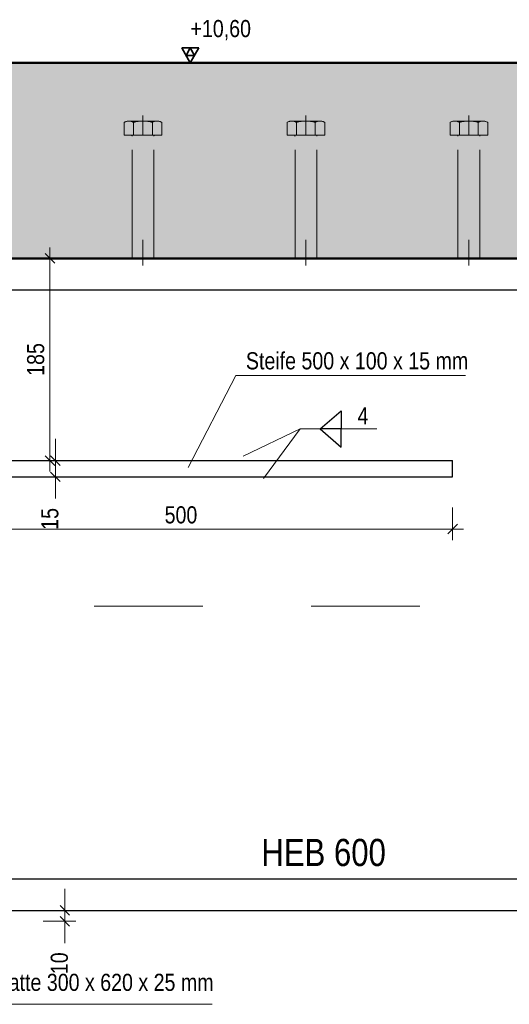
# Model space of a CAD drawing. Header units: millimetres. Extents: x 0 to 6.08, y 0 to 5.27.
# Tile 25 of 54: x 2.64 to 3.09, y 1.74 to 2.65. Entities that reach past the tile are written whole.
import ezdxf

# ---------------------------------------------------------------- set-up
doc = ezdxf.new("R2010")
doc.units = ezdxf.units.MM
doc.linetypes.add('DASHDOT', pattern=[1, 0.5, -0.25, 0, -0.25])
doc.linetypes.add('HIDDEN', pattern=[0.375, 0.25, -0.125])
doc.styles.add('Arial Narrow', font='ARIALN.TTF')
doc.dimstyles.new('Arch_Strakon_dimstyle', dxfattribs={"dimtxt": 1.575, "dimasz": 1, "dimexe": 1.25, "dimexo": 0.0625, "dimgap": 1, "dimtad": 0, "dimdec": 5, "dimzin": 12, "dimdsep": 46, "dimtxsty": 'Arial Narrow', "dimblk": 'Arrowhead_Tick', "dimsah": 1, "dimcen": 0, "dimse1": 1, "dimse2": 1, "dimclrd": 6, "dimclrt": 2, "dimazin": 0, "dimtfac": 1, "dimtdec": 4, "dimtmove": 0, "dimatfit": 3, "dimldrblk": 'NONE', "dimfxl": 1, "dimtvp": 1, "dimtolj": 1, "dimtzin": 0, "dimlwd": 13, "dimarcsym": 2})

# ---------------------------------------------------------------- blocks, each defined once
blk = doc.blocks.new('Arrowhead_Tick')
at = {"color": 0, "linetype": 'Continuous', "lineweight": -2, "ltscale": 0.2}
for p, q in [((0, 2), (0, -1)), ((-1, 0), (0, 0)), ((1, 0), (0, 0))]:
    blk.add_line(p, q, dxfattribs=at)
at = {"color": 2, "linetype": 'Continuous', "lineweight": 35, "ltscale": 0.2}
blk.add_line((0.442, 0.442), (-0.442, -0.442), dxfattribs=at)
blk = doc.blocks.new('*D118')
at = {"color": 6, "linetype": 'Continuous', "lineweight": 13}
blk.add_line((2.54637, 2.18057), (3.02637, 2.18057), dxfattribs=at)
at = {"layer": 'Defpoints', "color": 0}
for p in [(2.53637, 2.2287), (3.03637, 2.2287), (3.03637, 2.18057)]:
    blk.add_point(p, dxfattribs=at)
at = {"color": 6, "lineweight": 13, "xscale": 0.01, "yscale": 0.01, "zscale": 0.01}
blk.add_blockref('Arrowhead_Tick', (3.03637, 2.18057), dxfattribs=at)
at = {"color": 6, "lineweight": 13, "xscale": 0.01, "yscale": 0.01, "zscale": 0.01, "rotation": 180}
blk.add_blockref('Arrowhead_Tick', (2.53637, 2.18057), dxfattribs=at)
at = {"color": 2, "lineweight": 35, "insert": (2.78637, 2.19361), "char_height": 0.01575, "attachment_point": 5, "style": 'Arial Narrow'}
blk.add_mtext('\\A1;500', dxfattribs=at)
blk = doc.blocks.new('_None')
blk = doc.blocks.new('*D125')
at = {"color": 6, "linetype": 'Continuous', "lineweight": 13}
for p, q in [((2.67075, 2.2537), (2.67075, 2.2637)), ((2.67075, 2.2287), (2.67075, 2.2437)), ((2.67075, 2.2187), (2.67075, 2.2087))]:
    blk.add_line(p, q, dxfattribs=at)
at = {"layer": 'Defpoints', "color": 0}
for p in [(2.67075, 2.2437), (3.03637, 2.2437), (3.03637, 2.2287)]:
    blk.add_point(p, dxfattribs=at)
at = {"color": 6, "lineweight": 13, "xscale": 0.01, "yscale": 0.01, "zscale": 0.01}
for p, rotation in [((2.67075, 2.2437), 270), ((2.67075, 2.2287), 90)]:
    blk.add_blockref('Arrowhead_Tick', p, dxfattribs=dict(at, rotation=rotation))
at = {"color": 2, "lineweight": 35, "insert": (2.66575, 2.19001), "char_height": 0.01575, "attachment_point": 5, "rotation": 90, "style": 'Arial Narrow'}
blk.add_mtext('\\A1;15', dxfattribs=at)
blk = doc.blocks.new('*D126')
at = {"color": 6, "linetype": 'Continuous', "lineweight": 13}
blk.add_line((2.66575, 2.2537), (2.66575, 2.4197), dxfattribs=at)
at = {"layer": 'Defpoints', "color": 0}
for p in [(2.66575, 2.4297), (3.1343, 2.4297), (3.03637, 2.2437)]:
    blk.add_point(p, dxfattribs=at)
at = {"color": 6, "lineweight": 13, "xscale": 0.01, "yscale": 0.01, "zscale": 0.01}
for p, rotation in [((2.66575, 2.4297), 90), ((2.66575, 2.2437), 270)]:
    blk.add_blockref('Arrowhead_Tick', p, dxfattribs=dict(at, rotation=rotation))
at = {"color": 2, "lineweight": 35, "insert": (2.65271, 2.3367), "char_height": 0.01575, "attachment_point": 5, "rotation": 90, "style": 'Arial Narrow'}
blk.add_mtext('\\A1;185', dxfattribs=at)
blk = doc.blocks.new('*D163')
at = {"color": 6, "linetype": 'Continuous', "lineweight": 13}
for p, q in [((2.67948, 1.8397), (2.67948, 1.8497)), ((2.67948, 1.8197), (2.67948, 1.8297)), ((2.67948, 1.8097), (2.67948, 1.7997))]:
    blk.add_line(p, q, dxfattribs=at)
at = {"layer": 'Defpoints', "color": 0}
for p in [(2.53637, 1.8297), (2.67948, 1.8297), (2.51137, 1.8197)]:
    blk.add_point(p, dxfattribs=at)
at = {"color": 6, "lineweight": 13, "xscale": 0.01, "yscale": 0.01, "zscale": 0.01}
for p, rotation in [((2.67948, 1.8297), 270.0000000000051), ((2.67948, 1.8197), 90.00000000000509)]:
    blk.add_blockref('Arrowhead_Tick', p, dxfattribs=dict(at, rotation=rotation))
at = {"color": 2, "lineweight": 35, "insert": (2.67448, 1.78108), "char_height": 0.01575, "attachment_point": 5, "rotation": 90, "style": 'Arial Narrow'}
blk.add_mtext('\\A1;10', dxfattribs=at)

msp = doc.modelspace()

# ---------------------------------------------------------------- hatches: boundary and pattern name
at = {"lineweight": 18, "true_color": 0xceffce}
msp.add_hatch(color=254, dxfattribs=at).paths.add_polyline_path([(3.238665, 2.609705), (3.24067, 2.429705), (2.542018, 2.429705), (2.536372, 2.43501), (2.536372, 2.439705), (2.511372, 2.439705), (2.511372, 2.43501), (2.505725, 2.429705), (2.241372, 2.429705), (2.241372, 2.359705), (1.918547, 2.359705), (1.918547, 2.609705)])

# ---------------------------------------------------------------- linework, layer by layer
at = {"color": 2, "linetype": 'Continuous', "lineweight": 35}
for p, q in [((2.802875, 2.623344), (2.787125, 2.623344)), ((2.787125, 2.623344), (2.795, 2.609705)), ((2.795, 2.623344), (2.791062, 2.616525)), ((2.795, 2.609705), (2.802875, 2.623344)), ((2.798938, 2.616525), (2.795, 2.623344)), ((2.791062, 2.616525), (2.798938, 2.616525))]:
    msp.add_line(p, q, dxfattribs=at)
at = {"color": 4, "linetype": 'Continuous', "lineweight": 50}
for p, q in [((1.918547, 2.609705), (3.238665, 2.609705)), ((3.24067, 2.429705), (2.536372, 2.429705))]:
    msp.add_line(p, q, dxfattribs=at)
at = {"color": 3, "linetype": 'Continuous', "lineweight": 25}
for p, q in [((2.787125, 2.609705), (2.849967, 2.609705)), ((2.536372, 2.429705), (3.134297, 2.429705)), ((2.536372, 2.400705), (3.134297, 2.400705)), ((2.914361, 2.272721), (2.933828, 2.289424)), ((2.933828, 2.289424), (2.933828, 2.272721)), ((2.933828, 2.272721), (2.914361, 2.272721)), ((2.914361, 2.272721), (2.933828, 2.256018)), ((2.933828, 2.256018), (2.933828, 2.272721)), ((2.536372, 2.243705), (3.036372, 2.243705)), ((3.036372, 2.228705), (3.036372, 2.243705)), ((2.536372, 2.228705), (3.036372, 2.228705)), ((2.536372, 1.858705), (3.134297, 1.858705)), ((2.536372, 1.829705), (3.134297, 1.829705))]:
    msp.add_line(p, q, dxfattribs=at)
at = {"color": 6, "linetype": 'HIDDEN', "lineweight": 13, "ltscale": 0.05}
for p, q in [((2.738381, 2.556081), (2.764362, 2.556081)), ((2.751372, 2.561081), (2.751372, 2.543081)), ((2.888381, 2.556081), (2.914362, 2.556081)), ((2.901372, 2.561081), (2.901372, 2.543081)), ((3.038381, 2.556081), (3.064362, 2.556081)), ((3.051372, 2.561081), (3.051372, 2.543081)), ((2.734051, 2.543081), (2.734051, 2.55492)), ((2.742711, 2.55492), (2.742711, 2.543081)), ((2.760032, 2.543081), (2.760032, 2.554913)), ((2.768692, 2.543081), (2.768692, 2.554913)), ((2.884051, 2.543081), (2.884051, 2.55492)), ((2.892711, 2.55492), (2.892711, 2.543081)), ((2.910032, 2.543081), (2.910032, 2.554913)), ((2.918692, 2.543081), (2.918692, 2.554913)), ((3.034051, 2.543081), (3.034051, 2.55492)), ((3.042711, 2.55492), (3.042711, 2.543081)), ((3.060032, 2.543081), (3.060032, 2.554913)), ((3.068692, 2.543081), (3.068692, 2.554913)), ((2.768692, 2.543081), (2.734051, 2.543081)), ((2.762372, 2.543081), (2.740372, 2.543081)), ((2.741372, 2.429705), (2.741372, 2.542081)), ((2.761372, 2.429705), (2.761372, 2.542081)), ((2.918692, 2.543081), (2.884051, 2.543081)), ((2.912372, 2.543081), (2.890372, 2.543081)), ((2.891372, 2.429705), (2.891372, 2.542081)), ((2.911372, 2.429705), (2.911372, 2.542081)), ((3.068692, 2.543081), (3.034051, 2.543081)), ((3.062372, 2.543081), (3.040372, 2.543081)), ((3.041372, 2.429705), (3.041372, 2.542081)), ((3.061372, 2.429705), (3.061372, 2.542081)), ((2.741372, 2.429705), (2.741372, 2.446814)), ((2.751372, 2.429705), (2.751372, 2.446814)), ((2.751372, 2.446814), (2.751372, 2.423081)), ((2.761372, 2.429705), (2.761372, 2.446814)), ((2.891372, 2.429705), (2.891372, 2.446814)), ((2.901372, 2.429705), (2.901372, 2.446814)), ((2.901372, 2.446814), (2.901372, 2.423081)), ((2.911372, 2.429705), (2.911372, 2.446814)), ((3.041372, 2.429705), (3.041372, 2.446814)), ((3.051372, 2.429705), (3.051372, 2.446814)), ((3.051372, 2.446814), (3.051372, 2.423081)), ((3.061372, 2.429705), (3.061372, 2.446814)), ((2.761372, 2.429705), (2.741372, 2.429705)), ((2.911372, 2.429705), (2.891372, 2.429705)), ((3.061372, 2.429705), (3.041372, 2.429705))]:
    msp.add_line(p, q, dxfattribs=at)
at = {"color": 6, "linetype": 'Continuous', "lineweight": 13}
for p, q in [((2.836956, 2.321861), (2.792854, 2.237331)), ((3.048281, 2.321861), (2.836956, 2.321861)), ((2.89608, 2.272721), (2.843719, 2.247712)), ((2.89608, 2.272721), (2.862382, 2.227085)), ((2.89608, 2.272721), (2.966746, 2.272721)), ((2.815174, 1.743316), (2.519885, 1.743316))]:
    msp.add_line(p, q, dxfattribs=at)
at = {"color": 9, "linetype": 'DASHDOT', "lineweight": 0, "ltscale": 0.05}
msp.add_line((2.506372, 2.109705), (3.103781, 2.109705), dxfattribs=at)
at = {"color": 6, "linetype": 'HIDDEN', "lineweight": 13, "ltscale": 0.05}
for centre, radius, start, end in [((2.738381, 2.547421), 0.00866, 59.99927, 120.000728), ((2.751372, 2.52262), 0.033434, 74.987632, 105.009015), ((2.764362, 2.547421), 0.008654, 59.974265, 120.025735), ((2.888381, 2.547421), 0.00866, 59.99927, 120.000728), ((2.901372, 2.52262), 0.033434, 74.987632, 105.009015), ((2.914362, 2.547421), 0.008654, 59.974265, 120.025735), ((3.038381, 2.547421), 0.00866, 59.99927, 120.000728), ((3.051372, 2.52262), 0.033434, 74.987632, 105.009015), ((3.064362, 2.547421), 0.008654, 59.974265, 120.025735), ((2.740372, 2.542081), 0.001, 0, 90.000019), ((2.762372, 2.542081), 0.001, 90, 180), ((2.890372, 2.542081), 0.001, 0, 90.000019), ((2.912372, 2.542081), 0.001, 90, 180), ((3.040372, 2.542081), 0.001, 0, 90.000019), ((3.062372, 2.542081), 0.001, 90, 180)]:
    msp.add_arc(centre, radius, start, end, dxfattribs=at)

# ---------------------------------------------------------------- texts
at = {"color": 2, "lineweight": 35, "insert": (2.790118, 2.64908), "char_height": 0.01575, "attachment_point": 1, "line_spacing_factor": 0.9, "style": 'Arial Narrow'}
msp.add_mtext(' +10,60', dxfattribs=at)
at = {"color": 2, "lineweight": 35, "insert": (2.860382, 1.870183), "char_height": 0.025, "attachment_point": 7, "line_spacing_factor": 0.9, "style": 'Arial Narrow', "bg_fill": 3, "box_fill_scale": 1.2, "bg_fill_color": 256, "bg_fill_true_color": 13158600, "bg_fill_transparency": 0}
msp.add_mtext('HEB 600', dxfattribs=at)

# ---------------------------------------------------------------- dimensions: what is measured, and where the dimension line sits
at = {"lineweight": 35}
for base, p1, p2, text, override, picture, middle in [((2.665754, 2.429705), (3.036372, 2.243705), (3.134297, 2.429705), '185', {"dimscale": 0.01, "dimtxt": 1.575, "dimasz": 1, "dimgap": 0.5, "dimtad": 1, "dimjust": 0, "dimtih": 0, "dimtoh": 0, "dimdec": 5, "dimdsep": 46, "dimtxsty": 'Arial Narrow', "dimclrd": 6, "dimclrt": 2, "dimtix": 1, "dimtofl": 255, "dimtmove": 0, "dimatfit": 2, "dimfxl": 0, "dimfxlon": 0, "dimtvp": 31.746032, "dimlwd": 13}, '*D126', (2.665754, 2.336705)), ((2.670754, 2.243705), (3.036372, 2.228705), (3.036372, 2.243705), '15', {"dimscale": 0.01, "dimtxt": 1.575, "dimasz": 1, "dimgap": 0.5, "dimtad": 1, "dimjust": 0, "dimtih": 0, "dimtoh": 0, "dimdec": 5, "dimdsep": 46, "dimtxsty": 'Arial Narrow', "dimclrd": 6, "dimclrt": 2, "dimtix": 0, "dimtofl": 255, "dimtmove": 2, "dimatfit": 2, "dimfxl": 0, "dimfxlon": 0, "dimtvp": 31.746032, "dimlwd": 13}, '*D125', (2.665754, 2.19001)), ((2.679483, 1.829705), (2.511372, 1.819705), (2.536372, 1.829705), '10', {"dimscale": 0.01, "dimtxt": 1.575, "dimasz": 1, "dimgap": 0.5, "dimtad": 1, "dimjust": 0, "dimtih": 0, "dimtoh": 0, "dimdec": 5, "dimdsep": 46, "dimtxsty": 'Arial Narrow', "dimclrd": 6, "dimclrt": 2, "dimtix": 0, "dimtofl": 255, "dimtmove": 2, "dimatfit": 2, "dimfxl": 0, "dimfxlon": 0, "dimtvp": 31.746032, "dimlwd": 13}, '*D163', (2.674483, 1.781081))]:
    dim = msp.add_linear_dim(base=base, p1=p1, p2=p2, angle=90, text=text, dimstyle='Arch_Strakon_dimstyle', override=override, dxfattribs=at)
    dim.commit()
    dim.dimension.update_dxf_attribs({"geometry": picture, "text_midpoint": middle, "dimtype": 160})
dim = msp.add_linear_dim(base=(3.036372, 2.180566), p1=(2.536372, 2.228705), p2=(3.036372, 2.228705), text='500', dimstyle='Arch_Strakon_dimstyle', override={"dimscale": 0.01, "dimtxt": 1.575, "dimasz": 1, "dimgap": 0.5, "dimtad": 1, "dimjust": 0, "dimtih": 0, "dimtoh": 0, "dimdec": 5, "dimdsep": 46, "dimtxsty": 'Arial Narrow', "dimclrd": 6, "dimclrt": 2, "dimtix": 1, "dimtofl": 255, "dimtmove": 0, "dimatfit": 2, "dimfxl": 0, "dimfxlon": 0, "dimtvp": 31.746032, "dimlwd": 13}, dxfattribs=at)
dim.commit()
dim.dimension.update_dxf_attribs({"geometry": '*D118', "text_midpoint": (2.786372, 2.180566), "dimtype": 160})

# ---------------------------------------------------------------- next in the draw order: texts
at = {"color": 2, "lineweight": 35, "char_height": 0.01575, "attachment_point": 7, "line_spacing_factor": 0.9, "style": 'Arial Narrow', "bg_fill": 3, "box_fill_scale": 1.2, "bg_fill_color": 256, "bg_fill_true_color": 13158600, "bg_fill_transparency": 0}
for s, insert in [('Steife 500 x 100 x 15 mm', (2.846144, 2.327374)), ('4', (2.948864, 2.276984)), ('Stirnplatte 300 x 620 x 25 mm', (2.576661, 1.750912))]:
    msp.add_mtext(s, dxfattribs=dict(at, insert=insert))

doc.saveas('drawing.dxf')
